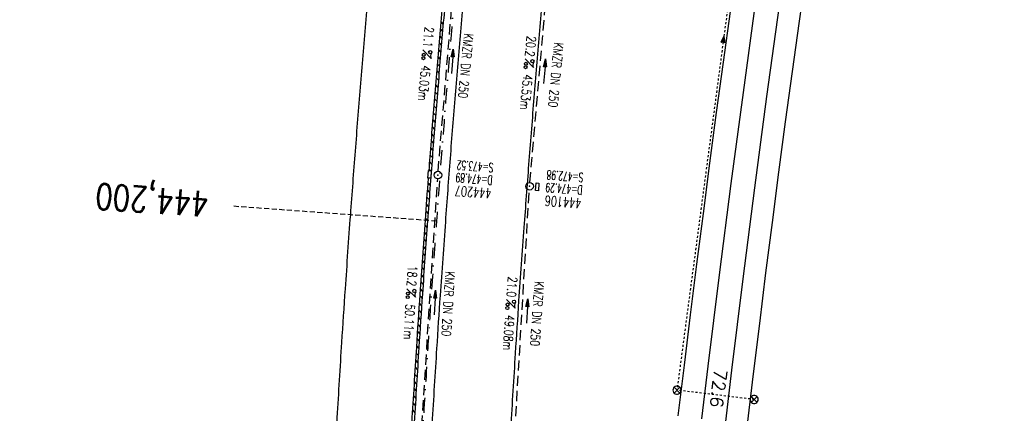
# Model space of a CAD drawing. Extents: x 459406 to 461721, y 413308 to 423218.
# Tile 116 of 256: x 460925 to 461119, y 417313 to 417390. Entities that reach past the tile are written whole.
import ezdxf
from ezdxf.enums import TextEntityAlignment as Align

# ---------------------------------------------------------------- set-up
doc = ezdxf.new("R2010")
doc.units = 0
doc.header["$LTSCALE"] = 2
doc.header["$MEASUREMENT"] = 0
for name, pattern in [('AUSGEZOGEN', [0]), ('GESTRICH-X2', [1.5, 1, -0.5]), ('GESTRICHELT', [0.75, 0.5, -0.25]), ('LT00', [0]), ('LT02', [0.4, 0.2, -0.2]), ('STRICHPT-X3', [3, 1.5, -0.75, 0, -0.75])]:
    doc.linetypes.add(name, pattern=pattern)
doc.layers.get('0').update_dxf_attribs({"linetype": 'AUSGEZOGEN'})
for name, color, linetype in [('A-Böschungen', 15, 'CONTINUOUS'), ('ACHSE', 1, 'STRICHPT-X3'), ('FBR', 8, 'CONTINUOUS'), ('HEKTOM', 1, 'GESTRICHELT'), ('KANAL', 7, 'GESTRICH-X2'), ('LAGEPLAN', 15, 'AUSGEZOGEN'), ('NBS-TRASSE', 7, 'CONTINUOUS'), ('PFEIL', 7, 'CONTINUOUS'), ('RINNE', 200, 'CONTINUOUS'), ('SCHACHTNR', 6, 'CONTINUOUS'), ('SCHSYMBOL', 7, 'AUSGEZOGEN'), ('TEXTO', 4, 'CONTINUOUS'), ('TEXTU', 4, 'CONTINUOUS')]:
    doc.layers.add(name, color=color, linetype=linetype)
doc.styles.add('ROMANS', font='romans.shx', dxfattribs={"width": 0.8})
doc.styles.get("Standard").update_dxf_attribs({"font": 'TXT.SHX'})

# ---------------------------------------------------------------- blocks, each defined once
blk = doc.blocks.new('PROM')
blk.add_line((1.57, 1.82), (0.02, 0.02))
for centre, radius in [((0.32, 1.51), 0.317), ((0.94, 0.29), 0.283), ((1.64, 0.29), 0.283)]:
    blk.add_circle(centre, radius)
blk.add_arc((0.99, 2.68), 1.03, 239.1414, 303.3549)
blk = doc.blocks.new('PFEIL2')
at = {"color": 0}
for p, q in [((0.88, 0), (-2.4, -0.01)), ((0.88, -0.27), (0.88, 0.28)), ((0.88, 0.28), (2.43, 0.01)), ((0.91, 0.27), (0.88, 0.26)), ((0.97, 0.26), (0.88, 0.25)), ((1.02, 0.25), (0.88, 0.23)), ((1.07, 0.24), (0.88, 0.21)), ((1.13, 0.23), (0.88, 0.19)), ((1.18, 0.22), (0.88, 0.17)), ((1.24, 0.21), (0.88, 0.15)), ((1.29, 0.21), (0.88, 0.14)), ((1.34, 0.2), (0.88, 0.12)), ((1.4, 0.19), (0.88, 0.1)), ((1.45, 0.18), (0.88, 0.08)), ((1.51, 0.17), (0.88, 0.06)), ((1.56, 0.16), (0.88, 0.04)), ((1.61, 0.15), (0.88, 0.02)), ((1.67, 0.14), (0.88, 0.01)), ((1.72, 0.13), (0.88, -0.01)), ((1.78, 0.12), (0.88, -0.03)), ((1.83, 0.11), (0.88, -0.05)), ((1.88, 0.1), (0.88, -0.07)), ((1.94, 0.09), (0.88, -0.09)), ((2.05, 0.08), (0.88, -0.12)), ((1.99, 0.08), (0.88, -0.11)), ((2.1, 0.07), (0.88, -0.14)), ((2.15, 0.06), (0.88, -0.16)), ((2.21, 0.05), (0.88, -0.18)), ((2.26, 0.04), (0.88, -0.2)), ((2.32, 0.03), (0.88, -0.22)), ((2.37, 0.02), (0.88, -0.23)), ((2.42, 0.01), (0.88, -0.25)), ((2.43, 0.01), (0.88, -0.27))]:
    blk.add_line(p, q, dxfattribs=at)
blk = doc.blocks.new('GST')
at = {"color": 0}
blk.add_circle((0, 0), 0.75, dxfattribs=at)
blk.add_point((0, 0), dxfattribs=at)
blk = doc.blocks.new('13')
blk.add_lwpolyline([(0.76, 1.22), (-0.75, 1.22), (-0.75, 1.8), (0.76, 1.8)], close=True)
at = {"rotation": 180}
blk.add_blockref('GST', (0, 0), dxfattribs=at)
blk = doc.blocks.new('SYMB1061')
at = {"linetype": 'LT00'}
blk.add_line((4.9, 0), (-4.9, 0), dxfattribs=at)
for points in [[(-4.9, 0), (0, 15.7), (4.9, 0)], [(-0.1, 15.6), (-4.8, 0), (-4.7, 0), (-0.1, 15.4), (0, 15.5), (-4.6, 0), (-4.4, 0), (0, 15.2), (-4.3, 0.2), (-4.2, 0.2), (0.1, 15), (4.8, 0), (-4.4, 0.1), (-4, 0.2), (0.1, 14.7), (4.5, 0.1), (-3.9, 0.3), (0.1, 14.3), (4.3, 0.3), (-3.6, 0.4), (0.1, 13.9), (4.1, 0.3), (-3.4, 0.5), (0, 13.4), (3.9, 0.5), (-3.2, 0.6), (0.1, 12.9), (3.7, 0.7), (-3, 0.8), (0.1, 12.3), (3.5, 0.8), (-2.7, 0.9), (0.1, 11.8), (3.2, 1), (-2.6, 1.1), (0.1, 11.3), (2.9, 1.2), (-2.2, 1.2), (0.1, 10.8), (2.7, 1.3), (-2, 1.3), (0, 10.2), (2.5, 1.5), (-1.7, 1.5), (-0.1, 9.5), (2.3, 1.6), (-1.5, 1.6), (0, 8.9), (2.1, 1.8), (-1.3, 1.8), (0, 8.3), (1.9, 2), (-1.1, 2), (0, 7.7), (1.6, 2.1), (-1, 2.1), (0, 6.8), (1.4, 2.4), (-0.7, 2.4), (-0.1, 6.3), (1.2, 2.6), (-0.5, 2.6), (0, 5.5), (0.9, 2.8), (-0.4, 2.8), (0, 5), (0.6, 2.9), (-0.2, 3), (0.1, 4.2), (0.5, 3.1), (0, 3.2), (0.1, 3.7), (0.3, 3.4)]]:
    blk.add_lwpolyline(points, dxfattribs=at)
blk = doc.blocks.new('SYMB1626')
at = {"linetype": 'LT00'}
for p, q in [((-2.8, -2.8), (2.8, 2.8)), ((2.8, -2.8), (-2.8, 2.8))]:
    blk.add_line(p, q, dxfattribs=at)
blk.add_lwpolyline([(3.94, 0), (3.78, 1.11), (3.31, 2.13), (2.58, 2.98), (1.64, 3.58), (0.56, 3.9), (-0.56, 3.9), (-1.64, 3.58), (-2.58, 2.98), (-3.31, 2.13), (-3.78, 1.11), (-3.94, 0), (-3.78, -1.11), (-3.31, -2.13), (-2.58, -2.98), (-1.64, -3.58), (-0.56, -3.9), (0.56, -3.9), (1.64, -3.58), (2.58, -2.98), (3.31, -2.13), (3.78, -1.11), (3.94, 0)], dxfattribs=at)

msp = doc.modelspace()

# ---------------------------------------------------------------- linework, layer by layer
at = {"layer": 'A-Böschungen'}
for points in [[(461085.55, 417439.31), (461084.07, 417429.44), (461082.61, 417419.56), (461081.17, 417409.68), (461079.76, 417399.8), (461078.37, 417389.91), (461077.01, 417380.02), (461075.67, 417370.13), (461074.36, 417360.23), (461073.07, 417350.33), (461071.8, 417340.43), (461070.56, 417330.52), (461069.34, 417320.61), (461068.15, 417310.7)], [(461069.05, 417421.55), (461067.61, 417411.64), (461066.2, 417401.72), (461064.8, 417391.8), (461063.44, 417381.88), (461062.09, 417371.95), (461060.77, 417362.02), (461059.48, 417352.09), (461058.21, 417342.15), (461056.96, 417332.21), (461055.74, 417322.27), (461054.54, 417312.32)]]:
    msp.add_lwpolyline(points, dxfattribs=at)
at = {"layer": 'ACHSE', "flags": 128}
msp.add_lwpolyline([(461161.88, 420437.76, -0.000001), (461165.78, 420419.42, -0.000002), (461167.09, 420413.31), (461177.49, 420364.41), (461187.91, 420315.5), (461193.11, 420291.05), (461198.32, 420266.6, 0.000013), (461200.55, 420256.1, -0.000008), (461202.78, 420245.61, -0.000126), (461202.84, 420245.34, -0.000011), (461203.52, 420242.15, -0.001203), (461205.52, 420232.59, -0.000771), (461208.59, 420217.67, -0.001324), (461210.77, 420206.86, -0.001044), (461213.46, 420193.14, -0.001041), (461215.82, 420180.84, -0.001046), (461218.13, 420168.58, -0.001043), (461220.38, 420156.31, -0.00104), (461222.59, 420143.98, -0.00104), (461224.74, 420131.65, -0.001043), (461226.84, 420119.35, -0.001046), (461228.88, 420107.04, -0.001042), (461230.89, 420094.68, -0.001044), (461232.83, 420082.32, -0.001045), (461234.73, 420069.98, -0.001048), (461236.57, 420057.6, -0.00105), (461238.36, 420045.24, -0.001042), (461240.1, 420032.88, -0.00104), (461241.79, 420020.48, -0.001038), (461243.43, 420008.07, -0.00104), (461245.01, 419995.69, -0.001048), (461246.55, 419983.28, -0.001048), (461248.03, 419970.87, -0.001045), (461249.46, 419958.47, -0.001042), (461250.84, 419946.03, -0.00104), (461252.16, 419933.58, -0.001043), (461253.44, 419921.16, -0.001047), (461254.66, 419908.73, -0.001046), (461255.83, 419896.28, -0.001044), (461256.95, 419883.83, -0.001044), (461258.01, 419871.37, -0.001042), (461259.03, 419858.92, -0.001041), (461259.99, 419846.45, -0.001045), (461260.9, 419833.96, -0.00105), (461261.76, 419821.51, -0.001044), (461262.56, 419809.09, -0.001035), (461263.31, 419796.56, -0.001039), (461264.02, 419784.01, -0.001052), (461264.67, 419771.6, -0.001051), (461265.26, 419759.2, -0.001036), (461265.81, 419746.63, -0.001035), (461266.31, 419734.06, -0.001048), (461266.74, 419721.64, -0.001053), (461267.13, 419709.21, -0.001043), (461267.47, 419696.65, -0.001038), (461267.78, 419683.02, -0.001246), (461267.99, 419671.66, -0.000845), (461268.2, 419656.35, -0.001335), (461268.29, 419646.66, -0.000076), (461268.34, 419639.67, -0.000344), (461268.35, 419638.12, -0.000008), (461268.39, 419629.89, 0.000017), (461268.44, 419621.66, 0.000001), (461268.5, 419609.16, -0.000009), (461268.57, 419596.66, -0.000011), (461268.64, 419584.16, 0.000013), (461268.7, 419571.66, 0.000007), (461268.77, 419559.16, -0.00001), (461268.84, 419546.66), (461269.1, 419496.66), (461269.37, 419446.66), (461269.63, 419396.66), (461269.9, 419346.67), (461270.16, 419296.67), (461270.43, 419246.67), (461270.69, 419196.67), (461270.96, 419146.67), (461271.22, 419096.67), (461271.49, 419046.67), (461271.75, 418996.67, -0.00001), (461271.82, 418984.17, 0.000007), (461271.88, 418971.67, 0.000013), (461271.95, 418959.17, -0.00001), (461272.02, 418946.67, -0.00001), (461272.08, 418934.17, 0.00001), (461272.15, 418921.67, 0.00001), (461272.21, 418909.17, -0.00001), (461272.28, 418896.67, -0.00001), (461272.35, 418884.17, 0.00001), (461272.41, 418871.67, 0.00001), (461272.48, 418859.17, -0.000008), (461272.55, 418846.67, -0.000012), (461272.61, 418834.17, 0.000001), (461272.68, 418821.67, 0.000028), (461272.72, 418813.34, -0.000014), (461272.77, 418805, -0.000517), (461272.77, 418803.54, -0.00011), (461272.79, 418796.67, -0.00198), (461272.78, 418786.97, -0.001256), (461272.67, 418771.67, -0.001874), (461272.51, 418760.32, -0.00156), (461272.22, 418746.68, -0.001561), (461271.89, 418734.16, -0.001568), (461271.47, 418721.69, -0.001564), (461270.98, 418709.23, -0.001556), (461270.41, 418696.71, -0.001558), (461269.76, 418684.2, -0.001564), (461269.03, 418671.75, -0.001572), (461268.22, 418659.29, -0.001568), (461267.34, 418646.81, -0.001561), (461266.38, 418634.35, -0.001559), (461265.34, 418621.89, -0.001562), (461264.22, 418609.41, -0.001569), (461263.02, 418597, -0.001568), (461261.75, 418584.58, -0.001563), (461260.4, 418572.14, -0.001556), (461258.97, 418559.71, -0.001558), (461257.46, 418547.31, -0.001565), (461255.88, 418534.9, -0.001566), (461254.22, 418522.52, -0.001565), (461252.48, 418510.16, -0.001561), (461250.66, 418497.77, -0.001562), (461248.77, 418485.4, -0.001565), (461246.8, 418473.07, -0.001567), (461244.75, 418460.75, -0.001565), (461242.63, 418448.42, -0.001562), (461240.43, 418436.12, -0.001561), (461238.15, 418423.83, -0.001563), (461235.79, 418411.54, -0.001567), (461233.36, 418399.29, -0.001565), (461230.85, 418387.07, -0.00156), (461228.26, 418374.82, -0.001559), (461225.6, 418362.59, -0.001563), (461222.86, 418350.41, -0.001567), (461220.05, 418338.24, -0.001564), (461217.16, 418326.07, -0.001562), (461214.19, 418313.92, -0.001563), (461211.15, 418301.8, -0.001563), (461207.62, 418288.1, -0.002038), (461204.84, 418277.61, -0.001089), (461200.88, 418263.05, -0.001658), (461198.22, 418253.5, -0.000013), (461197.53, 418251.04, -0.000228), (461197.49, 418250.9, -0.000007), (461194.46, 418240.17, 0.000006), (461191.43, 418229.44), (461184.63, 418205.39), (461177.83, 418181.33, 0.000005), (461174.44, 418169.3, -0.000005), (461171.04, 418157.27, -0.000019), (461167.64, 418145.24, 0.000019), (461164.24, 418133.21), (461157.44, 418109.15), (461150.65, 418085.09, 0.000005), (461147.25, 418073.06, -0.000001), (461143.85, 418061.03, -0.000002), (461140.45, 418049.01, -0.000002), (461137.05, 418036.98, -0.000015), (461133.65, 418024.95, 0.000019), (461130.25, 418012.92), (461123.46, 417988.86), (461116.66, 417964.8, 0.000001), (461115.31, 417960.01, 0.000001), (461112.35, 417949.55, 0.000375), (461111.88, 417947.88, 0.000088), (461109.88, 417940.74, 0.001331), (461107.28, 417931.38, 0.000846), (461103.25, 417916.63, 0.001238), (461100.29, 417905.61, 0.001041), (461096.83, 417892.47, 0.001036), (461093.69, 417880.37, 0.001036), (461090.61, 417868.26, 0.001038), (461087.57, 417856.12, 0.00104), (461084.59, 417844, 0.001041), (461081.65, 417831.86, 0.001037), (461078.77, 417819.68, 0.001037), (461075.93, 417807.51, 0.001036), (461073.15, 417795.32, 0.001043), (461070.41, 417783.09, 0.001049), (461067.73, 417770.91, 0.00104), (461065.11, 417758.74, 0.001034), (461062.53, 417746.46, 0.00103), (461059.99, 417734.18, 0.001036), (461057.52, 417721.97, 0.001044), (461055.1, 417709.74, 0.001039), (461052.71, 417697.44, 0.00104), (461050.38, 417685.14, 0.001043), (461048.11, 417672.86, 0.001039), (461045.89, 417660.59, 0.001034), (461043.72, 417648.25, 0.001037), (461041.59, 417635.89, 0.001045), (461039.53, 417623.61, 0.001043), (461037.52, 417611.32, 0.001035), (461035.54, 417598.93, 0.001032), (461033.62, 417586.54, 0.001037), (461031.76, 417574.21, 0.001044), (461029.95, 417561.86, 0.001041), (461028.19, 417549.47, 0.001039), (461026.47, 417537.08, 0.00104), (461024.82, 417524.7, 0.001038), (461023.21, 417512.31, 0.001036), (461021.65, 417499.9, 0.001039), (461020.15, 417487.47, 0.001043), (461018.7, 417475.08, 0.001041), (461017.3, 417462.68, 0.001038), (461015.95, 417450.23, 0.001035), (461014.65, 417437.76, 0.00104), (461013.4, 417425.36, 0.001038), (461012.21, 417412.95, 0.001032), (461011.07, 417400.47, 0.001036), (461009.97, 417388, 0.001039), (461008.93, 417375.56, 0.001048), (461007.95, 417363.09, 0.001048), (461007.01, 417350.63, 0.001037), (461005.98, 417336.12, 0.001443), (461005.3, 417325.69, 0.000621), (461004.39, 417310.95, 0.000896), (461003.79, 417300.74, 0.000001), (461003.78, 417300.53, 0.000151), (461003.78, 417300.53, 0.000033), (461003.08, 417288.15, -0.000002), (461002.39, 417275.78), (461000.98, 417250.82), (460999.58, 417225.86), (460996.77, 417175.93), (460993.97, 417126.01, 0), (460992.56, 417101.05, 0), (460991.16, 417076.09), (460988.35, 417026.17, 0.000005), (460987.42, 417009.53, 0.000002), (460985.55, 416976.25)], format="xyb", dxfattribs=at)
at = {"layer": 'FBR'}
for points in [[(461163.85, 418068.37, -0.000001), (461160.45, 418056.35, -0.000002)], [(460971.38, 417027.13, 0.000005), (460970.45, 417010.48, 0.000002), (460968.57, 416977.2, 0.000002)], [(460986.61, 417026.27, 0.000005), (460985.67, 417009.63, 0.000002), (460983.8, 416976.35, 0.000002)], [(460990.1, 417026.07, 0.000005), (460989.17, 417009.43, 0.000002), (460987.3, 416976.15, 0.000002)], [(461005.58, 417025.2, 0.000005), (461004.64, 417008.56, 0.000002), (461002.77, 416975.28, 0.000002)], [(460994.13, 417401.99, 0.001036), (460993.04, 417389.45, 0.001039), (460991.99, 417376.94, 0.001048), (460991, 417364.4, 0.001048), (460990.06, 417351.87, 0.001037), (460989.02, 417337.29, 0.001443), (460988.33, 417326.76, 0.000621), (460987.42, 417311.98, 0.000896), (460986.82, 417301.7), (460986.8, 417301.49, 0.000151), (460986.8, 417301.48, 0.000033), (460986.11, 417289.1, -0.000002), (460985.41, 417276.73), (460984.01, 417251.77), (460982.61, 417226.81), (460979.8, 417176.89)], [(461009.32, 417400.62, 0.001036), (461008.23, 417388.15, 0.001039), (461007.19, 417375.7, 0.001048), (461006.2, 417363.23, 0.001048), (461005.27, 417350.76, 0.001037), (461004.24, 417336.24, 0.001443), (461003.55, 417325.8, 0.000621), (461002.64, 417311.06, 0.000896), (461002.04, 417300.84), (461002.03, 417300.63, 0.000151), (461002.03, 417300.62, 0.000033), (461001.33, 417288.25, -0.000002), (461000.64, 417275.88), (460999.23, 417250.91), (460997.83, 417225.95), (460995.03, 417176.03)], [(461012.81, 417400.31, 0.001036), (461011.72, 417387.85, 0.001039), (461010.68, 417375.42, 0.001048), (461009.69, 417362.96, 0.001048), (461008.76, 417350.5, 0.001037), (461007.73, 417336, 0.001443), (461007.04, 417325.58, 0.000621), (461006.13, 417310.84, 0.000896), (461005.54, 417300.64), (461005.52, 417300.43, 0.000033), (461004.83, 417288.05, -0.000002), (461004.13, 417275.68), (461002.73, 417250.72), (461001.33, 417225.76), (460998.52, 417175.84)], [(461028.25, 417398.93, 0.001036), (461027.16, 417386.53, 0.001039), (461026.13, 417374.16, 0.001048), (461025.15, 417361.77, 0.001048), (461024.22, 417349.38, 0.001037), (461023.19, 417334.94, 0.001443), (461022.51, 417324.61, 0.000621), (461021.61, 417309.91, 0.000896), (461021.01, 417299.76), (461021, 417299.55, 0.000033), (461020.3, 417287.18, -0.000002), (461019.61, 417274.81), (461018.2, 417249.85), (461016.8, 417224.89), (461014, 417174.97)], [(460939.56, 416465.53, -0.000001), (460938.86, 416453.05)], [(460955.04, 416464.66, -0.000001), (460954.34, 416452.18)], [(460958.53, 416464.46, -0.000001), (460957.83, 416451.98)], [(460973.76, 416463.6, -0.000001), (460973.06, 416451.12)]]:
    msp.add_lwpolyline(points, format="xyb", dxfattribs=at)
at = {"layer": 'HEKTOM'}
msp.add_line((461007, 417350.62), (460967.12, 417353.53), dxfattribs=at)
at = {"layer": 'KANAL'}
for p, q in [((461007.34, 417360.41), (461010.94, 417403.81)), ((461025.41, 417358.22), (461029.22, 417402.09)), ((461004.12, 417310.41), (461007.25, 417358.94)), ((461022.44, 417309.25), (461025.28, 417356.72))]:
    msp.add_line(p, q, dxfattribs=at)
at = {"layer": 'LAGEPLAN', "linetype": 'LT02'}
for p in [(461067.54, 417416.71), (461069.53, 417315.56)]:
    msp.add_line(p, (461054.34, 417317.39), dxfattribs=at)
at = {"layer": 'NBS-TRASSE'}
for points in [[(461076.64, 417440.52), (461074.99, 417429.63), (461072.37, 417411.73), (461069.83, 417393.83), (461067.36, 417375.92), (461064.98, 417357.99), (461062.67, 417340.06), (461060.45, 417322.11), (461059.2, 417311.77)], [(461081.3, 417439.94), (461079.62, 417428.77), (461077, 417410.89), (461074.46, 417393), (461071.99, 417375.09), (461069.61, 417357.18), (461067.31, 417339.25), (461065.09, 417321.32), (461063.87, 417311.21)]]:
    msp.add_lwpolyline(points, dxfattribs=at)
at = {"layer": 'RINNE'}
for p, q in [((461007.87, 417389.79), (461008.33, 417389.27)), ((461007.63, 417387.05), (461008.09, 417386.53)), ((461007.75, 417388.42), (461008.21, 417387.9)), ((461007.52, 417385.68), (461007.98, 417385.16)), ((461007.29, 417382.93), (461007.75, 417382.42)), ((461007.4, 417384.3), (461007.86, 417383.79)), ((461007.17, 417381.56), (461007.63, 417381.05)), ((461007.06, 417380.19), (461007.52, 417379.67)), ((461006.83, 417377.44), (461007.29, 417376.92)), ((461006.94, 417378.81), (461007.4, 417378.3)), ((461006.72, 417376.06), (461007.18, 417375.55)), ((461006.5, 417373.31), (461006.96, 417372.8)), ((461006.61, 417374.69), (461007.07, 417374.17)), ((461006.39, 417371.93), (461006.85, 417371.42)), ((461006.28, 417370.56), (461006.74, 417370.04)), ((461006.06, 417367.8), (461006.52, 417367.28)), ((461006.17, 417369.18), (461006.63, 417368.66)), ((461005.95, 417366.42), (461006.41, 417365.9)), ((461005.73, 417363.66), (461006.2, 417363.14)), ((461005.84, 417365.04), (461006.3, 417364.52)), ((461005.63, 417362.28), (461006.09, 417361.76)), ((461005.52, 417360.89), (461005.83, 417360.55)), ((461005.31, 417358.13), (461005.77, 417357.61)), ((461005.21, 417356.74), (461005.67, 417356.23)), ((461005, 417353.97), (461005.46, 417353.45)), ((461005.1, 417355.36), (461005.57, 417354.84)), ((461004.9, 417352.59), (461005.36, 417352.07)), ((461004.8, 417351.2), (461005.26, 417350.68)), ((461004.6, 417348.42), (461005.06, 417347.9)), ((461004.7, 417349.81), (461005.16, 417349.29)), ((461004.5, 417347.04), (461004.96, 417346.52)), ((461004.3, 417344.26), (461004.76, 417343.74)), ((461004.4, 417345.65), (461004.86, 417345.13)), ((461004.2, 417342.87), (461004.66, 417342.35)), ((461004.1, 417341.47), (461004.57, 417340.95)), ((461003.91, 417338.69), (461004.37, 417338.17)), ((461004, 417340.08), (461004.47, 417339.56)), ((461003.81, 417337.3), (461004.27, 417336.78)), ((461003.62, 417334.51), (461004.08, 417333.99)), ((461003.71, 417335.9), (461004.18, 417335.38)), ((461003.52, 417333.11), (461003.99, 417332.59)), ((461003.43, 417331.72), (461003.9, 417331.19)), ((461003.25, 417328.92), (461003.72, 417328.4)), ((461003.34, 417330.32), (461003.81, 417329.8)), ((461003.16, 417327.52), (461003.63, 417327)), ((461002.98, 417324.72), (461003.45, 417324.19)), ((461003.07, 417326.12), (461003.54, 417325.6)), ((461002.89, 417323.31), (461003.36, 417322.79)), ((461002.81, 417321.91), (461003.27, 417321.39)), ((461002.63, 417319.11), (461003.1, 417318.58)), ((461002.72, 417320.51), (461003.19, 417319.98)), ((461002.55, 417317.7), (461003.01, 417317.18)), ((461002.46, 417316.3), (461002.93, 417315.77)), ((461002.29, 417313.49), (461002.76, 417312.96)), ((461002.37, 417314.89), (461002.84, 417314.37))]:
    msp.add_line(p, q, dxfattribs=at)
for points in [[(461009.32, 417400.62, 0.001036), (461008.23, 417388.15, 0.001039), (461007.19, 417375.7, 0.001048), (461006.2, 417363.23, 0.001048), (461005.27, 417350.76, 0.001037), (461004.24, 417336.24, 0.001443), (461003.55, 417325.8, 0.000621), (461002.64, 417311.06, 0.000896), (461002.04, 417300.84), (461002.03, 417300.63, 0.000151), (461002.03, 417300.62, 0.000033), (461001.33, 417288.25, -0.000002), (461000.64, 417275.88), (460999.23, 417250.91), (460997.83, 417225.95), (460996.15, 417196.07)], [(461009.12, 417403.97, 0.000273), (461008.83, 417400.67, 0.001036), (461007.73, 417388.19, 0.001039), (461006.69, 417375.74, 0.001048), (461005.7, 417363.27, 0.000226), (461005.5, 417360.58, 0.001037)], [(461005.38, 417359.08, 0.000696), (461004.77, 417350.8, 0.001037), (461003.74, 417336.27, 0.001443), (461003.05, 417325.83, 0.000621), (461002.14, 417311.09, 0.00005), (461002.11, 417310.52)]]:
    msp.add_lwpolyline(points, format="xyb", dxfattribs=at)
at = {"layer": 'SCHSYMBOL'}
msp.add_lwpolyline([(461006, 417360.54), (461005.88, 417359.04), (461005.3, 417359.09), (461005.42, 417360.58)], close=True, dxfattribs=at)

# ---------------------------------------------------------------- block references
at = {"layer": 'LAGEPLAN', "zscale": 0.2539999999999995}
for name, p, xscale, yscale, rotation in [('SYMB1061', (461063.42, 417385.73), 0.0761999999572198, 0.0761999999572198, 352.7694195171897), ('SYMB1626', (461054.34, 417317.39), 0.2031999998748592, 0.2031999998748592, 359.9997295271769), ('SYMB1626', (461069.53, 417315.56), 0.2031999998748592, 0.2031999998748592, 359.9997295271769)]:
    msp.add_blockref(name, p, dxfattribs=dict(at, xscale=xscale, yscale=yscale, rotation=rotation))
at = {"layer": 'PFEIL'}
for p, rotation in [((461010.14, 417382.03), 85.28260000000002), ((461028.3, 417380.08), 85.0347), ((461006.69, 417334.6), 86.33440000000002), ((461024.86, 417332.93), 86.568)]:
    msp.add_blockref('PFEIL2', p, dxfattribs=dict(at, rotation=rotation))
at = {"layer": 'SCHSYMBOL'}
for name, p, rotation in [('GST', (461007.29, 417359.67), 265.6542999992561), ('13', (461025.33, 417357.48), 265.6699000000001)]:
    msp.add_blockref(name, p, dxfattribs=dict(at, rotation=rotation))
at = {"layer": 'TEXTU'}
for p, rotation in [((461004.31, 417384.29), 264.694176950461), ((461024.42, 417382.52), 264.6594948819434), ((461001.16, 417337.32), 266.5148865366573), ((461020.79, 417335.2), 265.8759380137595)]:
    msp.add_blockref('PROM', p, dxfattribs=dict(at, rotation=rotation))

# ---------------------------------------------------------------- texts
at = {"layer": 'HEKTOM', "style": 'ROMANS', "width": 0.8}
msp.add_text('444,200', height=5, rotation=175.8263, dxfattribs=at).set_placement((460962.31, 417356.41))
at = {"layer": 'NBS-TRASSE', "oblique": 360, "width": 1}
msp.add_text('72.6', height=2.5, rotation=263.2033, dxfattribs=at).set_placement((461061.71, 417321.58))
at = {"layer": 'SCHACHTNR', "style": 'ROMANS'}
for s, height, rotation, width, p in [('S=473.52', 1.8, 175.6543, 0.6, (461018.28, 417362.01)), ('D=474.89', 1.8, 175.6543, 0.6, (461018.09, 417359.54)), ('S=472.98', 1.8, 175.6699, 0.6, (461035.97, 417360.07)), ('D=474.29', 1.8, 175.6699, 0.6, (461035.78, 417357.6)), ('444207', 2, 175.6543, 0.7, (461017.9, 417357.04)), ('444106', 2, 175.6699, 0.7, (461035.59, 417355.1))]:
    msp.add_text(s, height=height, rotation=rotation, dxfattribs=dict(at, width=width)).set_placement(p)
at = {"layer": 'TEXTO', "style": 'ROMANS', "width": 0.75}
for rotation, p in [(264.6942, (461011.88, 417381.24)), (264.6595, (461029.6, 417379.44)), (266.5149, (461008.42, 417334.42)), (265.8759, (461025.91, 417332.48))]:
    msp.add_text('KMZR DN 250', height=1.8, rotation=rotation, dxfattribs=at).set_placement(p, align=Align.CENTER)
at = {"layer": 'TEXTU', "style": 'ROMANS', "width": 0.75}
for s, rotation, p in [('21.1', 264.6942, (461004.72, 417388.86)), ('20.2', 264.6595, (461024.84, 417387.06)), ('45.03m', 264.6942, (461004.05, 417381.3)), ('45.53m', 264.6595, (461024.13, 417379.53)), ('18.2', 266.5149, (461001.44, 417341.9)), ('21.0', 265.8759, (461021.12, 417339.76)), ('50.11m', 266.5149, (461000.97, 417334.33)), ('49.08m', 265.8759, (461020.59, 417332.2))]:
    msp.add_text(s, height=1.8, rotation=rotation, dxfattribs=at).set_placement(p)

doc.saveas('drawing.dxf')
